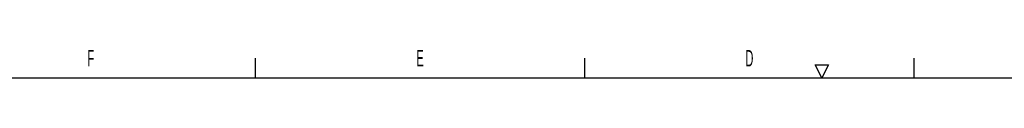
# Model space of a CAD drawing. Header units: millimetres. Extents: x 0 to 593, y 0 to 419.
# Tile 5 of 6: x 298.2 to 447.7, y 410 to 414.25. Entities that reach past the tile are written whole.
import ezdxf

# ---------------------------------------------------------------- set-up
doc = ezdxf.new("R2010")
doc.units = ezdxf.units.MM
doc.header["$LTSCALE"] = 32.67
doc.layers.get('0').update_dxf_attribs({"linetype": 'CONTINUOUS'})
doc.styles.get("Standard").update_dxf_attribs({"font": 'txt', "width": 0.5})

msp = doc.modelspace()

# ---------------------------------------------------------------- linework, layer by layer
at = {"color": 2, "linetype": 'Continuous'}
for p, q in [((334, 410), (334, 413)), ((384, 410), (384, 413)), ((434, 410), (434, 413)), ((419, 412), (421, 412)), ((420, 410), (419, 412)), ((421, 412), (420, 410))]:
    msp.add_line(p, q, dxfattribs=at)
at = {"color": 7, "linetype": 'Continuous'}
msp.add_line((20, 410), (584, 410), dxfattribs=at)

# ---------------------------------------------------------------- texts
at = {"color": 2, "linetype": 'Continuous', "char_height": 2.5, "width": 1.25, "attachment_point": 2, "line_spacing_factor": 0.9}
for s, insert in [('F', (309, 414.25)), ('E', (359, 414.25)), ('D', (409, 414.25))]:
    msp.add_mtext(s, dxfattribs=dict(at, insert=insert))

doc.saveas('drawing.dxf')
